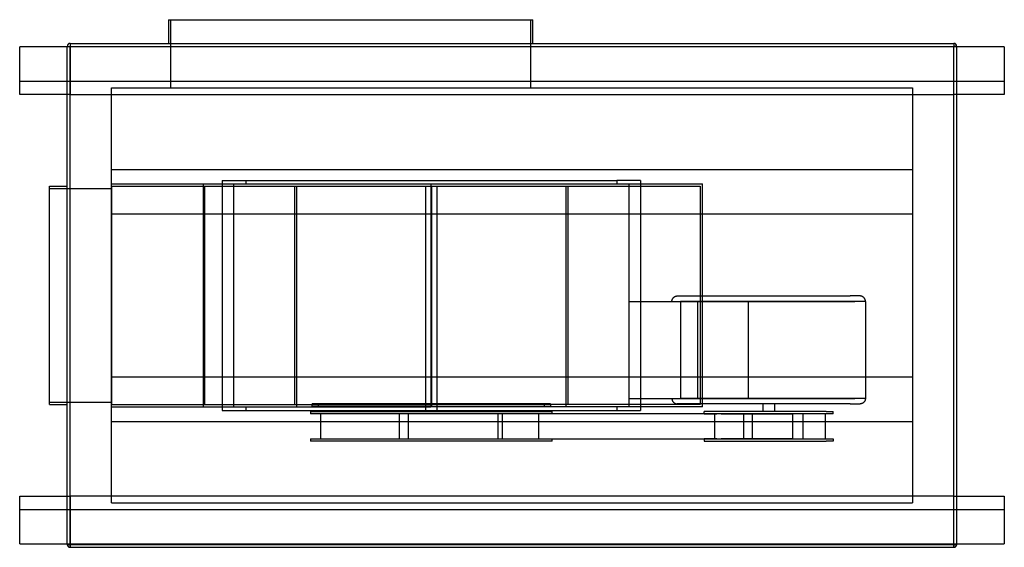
# Model space of a CAD drawing. Header units: millimetres. Extents: x -830 to 830, y -425 to 465.
import ezdxf

# ---------------------------------------------------------------- set-up
doc = ezdxf.new("R2010")
doc.units = ezdxf.units.MM
doc.layers.add('HIDDEN', color=7, linetype='Continuous')
doc.layers.add('THICK', color=7, linetype='Continuous')

msp = doc.modelspace()

# ---------------------------------------------------------------- linework, layer by layer
at = {"layer": 'HIDDEN'}
for p, q in [((-575, 350), (-575, 465)), ((31, 465), (31, 350)), ((-830, 419), (-830, 419)), ((-830, 419), (-830, 419)), ((-750, 420), (-745, 420)), ((-750, 420), (-750, 420)), ((-745.1, 419), (-750, 419)), ((-745, 419), (-745.1, 419)), ((-745.1, 419), (-745.1, 339)), ((-745, 425), (-745, 420)), ((-745, 425), (-745, 425)), ((-745, 419), (-745, 420)), ((-745, 420), (745, 420)), ((745, 419), (-745, 419)), ((745, 425), (745, 420)), ((745, 425), (745, 425)), ((745, 419), (745, 420)), ((745, 420), (750, 420)), ((745.1, 419), (745, 419)), ((750, 419), (745.1, 419)), ((745.1, 339), (745.1, 419)), ((750, 420), (750, 420)), ((830, 419), (830, 419)), ((830, 419), (830, 419)), ((830, 361), (-830, 361)), ((-830, 361), (-830, 361)), ((-675, 350), (-675, 350)), ((-675, -350), (-675, 350)), ((-675, 350), (675, 350)), ((675, 350), (675, -350)), ((675, 350), (675, 350)), ((830, 361), (830, 361)), ((-830, 339), (-830, 339)), ((-745.1, 339), (-750, 339)), ((-745.1, 339), (-745, 339)), ((-745, 339), (745, 339)), ((-745, -339), (-745, 339)), ((745, 339), (745.1, 339)), ((745, -339), (745, 339)), ((750, 339), (745.1, 339)), ((830, 339), (830, 339)), ((-675, 212.5), (675, 212.5)), ((-675, 212.5), (-675, 212.5)), ((675, 212.5), (675, 212.5)), ((-780, 184), (-780, 184)), ((-750, 184), (-750, 184)), ((-675, 188), (-675, 188)), ((-675, 188), (-137, 188)), ((-675, 184), (-135.9, 184)), ((-675, 184), (-675, 184)), ((-675, 184), (-675, -184)), ((-519.9, -188), (-519.9, 188)), ((-517.7, -184), (-517.7, 184)), ((-488.5, 194), (-448.5, 194)), ((-488.5, 194), (-488.5, -194)), ((-488.5, 194), (-488.5, 194)), ((-469.4, 188), (-469.4, -188)), ((-448.5, 194), (-448.5, 188)), ((-448.5, 194), (176.6, 194)), ((-366.5, 184), (-366.5, -184)), ((-362.5, -188), (-362.5, 184)), ((-362.5, 184), (90.6, 184)), ((-145.9, 184), (-145.9, -183)), ((-137, 188), (321.1, 188)), ((-137, 188), (-137, 188)), ((-137, 188), (-137, -188)), ((-135.9, 184), (317.1, 184)), ((-135.9, 184), (-135.9, -184)), ((-126, -183), (-126, 184)), ((90.6, 184), (90.6, -188)), ((94.6, -184), (94.6, 184)), ((176.6, 194), (176.6, 188)), ((216.6, 194), (176.6, 194)), ((197.5, -188), (197.5, 188)), ((216.6, 194), (216.6, -194)), ((216.6, 194), (216.6, 194)), ((317.1, 184), (317.1, -184)), ((321.1, -188), (321.1, 188)), ((-780, 180), (-675, 180)), ((-780, 180), (-780, 180)), ((-675, 180), (-675, 180)), ((-675, 137.5), (-488.5, 137.5)), ((-675, 137.5), (-675, 137.5)), ((-488.5, 137.5), (216.6, 137.5)), ((216.6, 137.5), (675, 137.5)), ((675, 137.5), (675, 137.5)), ((197.7, -10.1), (283.8, -10.1)), ((197.7, -173.9), (197.7, -10.1)), ((269.7, -8.8), (269.9, -8.1)), ((269.7, -9.4), (269.7, -8.8)), ((269.7, -10.1), (269.7, -9.4)), ((269.9, -8.1), (270, -7.5)), ((270, -7.5), (270.2, -6.9)), ((270.2, -6.9), (270.5, -6.3)), ((270.5, -6.3), (270.8, -5.7)), ((270.8, -5.7), (271.1, -5.2)), ((271.1, -5.2), (271.5, -4.6)), ((271.5, -4.6), (271.9, -4.1)), ((271.9, -4.1), (272.3, -3.7)), ((272.3, -3.7), (272.8, -3.2)), ((272.8, -3.2), (273.3, -2.8)), ((273.3, -2.8), (273.8, -2.4)), ((273.8, -2.4), (274.4, -2.1)), ((274.4, -2.1), (275, -1.8)), ((275, -1.8), (275.5, -1.6)), ((275.5, -1.6), (276.2, -1.4)), ((276.2, -1.4), (276.8, -1.2)), ((276.8, -1.2), (277.4, -1.1)), ((277.4, -1.1), (278.1, -1)), ((278.1, -1), (278.7, -1)), ((278.7, -1), (362.8, -1)), ((287.4, -10.1), (283.8, -10.1)), ((283.8, -10.1), (578.1, -10.1)), ((283.8, -10.1), (283.8, -173.9)), ((399, -10.1), (287.4, -10.1)), ((312.9, -10.1), (312.9, -173.9)), ((362.8, -1), (570, -1)), ((595.9, -10.1), (399, -10.1)), ((399, -173.9), (399, -10.1)), ((586.8, -1), (570, -1)), ((587.4, -1), (586.8, -1)), ((588.1, -1.1), (587.4, -1)), ((588.7, -1.2), (588.1, -1.1)), ((589.3, -1.4), (588.7, -1.2)), ((590, -1.6), (589.3, -1.4)), ((590.6, -1.8), (590, -1.6)), ((591.1, -2.1), (590.6, -1.8)), ((591.7, -2.4), (591.1, -2.1)), ((592.2, -2.8), (591.7, -2.4)), ((592.7, -3.2), (592.2, -2.8)), ((593.2, -3.7), (592.7, -3.2)), ((593.6, -4.1), (593.2, -3.7)), ((594, -4.6), (593.6, -4.1)), ((594.4, -5.2), (594, -4.6)), ((594.7, -5.7), (594.4, -5.2)), ((595, -6.3), (594.7, -5.7)), ((595.3, -6.9), (595, -6.3)), ((595.5, -7.5), (595.3, -6.9)), ((595.6, -8.1), (595.5, -7.5)), ((595.8, -8.8), (595.6, -8.1)), ((595.8, -9.4), (595.8, -8.8)), ((595.9, -10.1), (595.8, -9.4)), ((595.9, -10.1), (595.9, -173.9)), ((-675, -137.5), (-675, -137.5)), ((-675, -137.5), (-488.5, -137.5)), ((-488.5, -137.5), (216.6, -137.5)), ((216.6, -137.5), (675, -137.5)), ((675, -137.5), (675, -137.5)), ((-780, -180), (-675, -180)), ((-780, -180), (-780, -180)), ((-675, -180), (-675, -180)), ((197.7, -173.9), (283.8, -173.9)), ((269.7, -173.9), (269.7, -174.6)), ((269.7, -174.6), (269.7, -175.2)), ((269.7, -175.2), (269.9, -175.9)), ((269.9, -175.9), (270, -176.5)), ((270, -176.5), (270.2, -177.1)), ((270.2, -177.1), (270.5, -177.7)), ((270.5, -177.7), (270.8, -178.3)), ((270.8, -178.3), (271.1, -178.8)), ((271.1, -178.8), (271.5, -179.4)), ((271.5, -179.4), (271.9, -179.9)), ((271.9, -179.9), (272.3, -180.3)), ((272.3, -180.3), (272.8, -180.8)), ((272.8, -180.8), (273.3, -181.2)), ((273.3, -181.2), (273.8, -181.6)), ((273.8, -181.6), (274.4, -181.9)), ((274.4, -181.9), (275, -182.2)), ((275, -182.2), (275.5, -182.4)), ((275.5, -182.4), (276.2, -182.6)), ((283.8, -173.9), (578.1, -173.9)), ((287.4, -173.9), (283.8, -173.9)), ((399, -173.9), (287.4, -173.9)), ((595.9, -173.9), (399, -173.9)), ((590, -182.4), (589.3, -182.6)), ((590.6, -182.2), (590, -182.4)), ((591.1, -181.9), (590.6, -182.2)), ((591.7, -181.6), (591.1, -181.9)), ((592.2, -181.2), (591.7, -181.6)), ((592.7, -180.8), (592.2, -181.2)), ((593.2, -180.3), (592.7, -180.8)), ((593.6, -179.9), (593.2, -180.3)), ((594, -179.4), (593.6, -179.9)), ((594.4, -178.8), (594, -179.4)), ((594.7, -178.3), (594.4, -178.8)), ((595, -177.7), (594.7, -178.3)), ((595.3, -177.1), (595, -177.7)), ((595.5, -176.5), (595.3, -177.1)), ((595.6, -175.9), (595.5, -176.5)), ((595.8, -175.2), (595.6, -175.9)), ((595.9, -173.9), (595.8, -174.6)), ((595.8, -174.6), (595.8, -175.2)), ((-780, -184), (-780, -184)), ((-750, -184), (-750, -184)), ((-675, -184), (-135.9, -184)), ((-675, -184), (-675, -184)), ((-675, -188), (-675, -188)), ((-675, -188), (-137, -188)), ((-488.5, -194), (-448.5, -194)), ((-488.5, -194), (-488.5, -194)), ((-448.5, -188), (-448.5, -194)), ((-448.5, -194), (176.6, -194)), ((-339.8, -196), (-339.8, -200)), ((-339.8, -196), (67.9, -196)), ((-336.9, -187), (-336.9, -183)), ((-145.9, -183), (-336.9, -183)), ((-336.9, -187), (-145.9, -187)), ((-326.9, -183), (-326.9, -187)), ((-145.9, -183), (-145.9, -187)), ((-145.9, -183), (-145.9, -183)), ((-126, -183), (-145.9, -183)), ((-145.9, -187), (-145.9, -196)), ((-145.9, -187), (-145.9, -187)), ((-145.9, -187), (-126, -187)), ((-137, -188), (-137, -188)), ((321.1, -188), (-137, -188)), ((-135.9, -183), (-135.9, -187)), ((317.1, -184), (-135.9, -184)), ((-126, -183), (-126, -183)), ((-126, -187), (-126, -183)), ((-126, -196), (-126, -187)), ((-126, -187), (-126, -187)), ((65, -183), (-126, -183)), ((-126, -187), (65, -187)), ((55, -187), (55, -183)), ((65, -183), (65, -187)), ((67.9, -200), (67.9, -196)), ((176.6, -188), (176.6, -194)), ((176.6, -194), (216.6, -194)), ((216.6, -194), (216.6, -194)), ((276.2, -182.6), (276.8, -182.8)), ((276.8, -182.8), (277.4, -182.9)), ((277.4, -182.9), (278.1, -183)), ((278.1, -183), (278.7, -183)), ((362.8, -183), (278.7, -183)), ((529.6, -196), (324, -196)), ((324, -200), (324, -196)), ((570, -183), (362.8, -183)), ((422.8, -183), (422.8, -196)), ((442.8, -183), (442.8, -196)), ((529.6, -196), (541.5, -196)), ((541.5, -200), (541.5, -196)), ((570, -183), (586.8, -183)), ((587.4, -183), (586.8, -183)), ((588.1, -182.9), (587.4, -183)), ((588.7, -182.8), (588.1, -182.9)), ((589.3, -182.6), (588.7, -182.8)), ((-675, -212.5), (-675, -212.5)), ((-675, -212.5), (675, -212.5)), ((-117.3, -200), (-339.8, -200)), ((-322.2, -242), (-322.2, -200)), ((-190.4, -200), (-190.4, -242)), ((-175.3, -200), (-175.3, -242)), ((-103.8, -200), (-175.3, -200)), ((-23.9, -200), (-127.4, -200)), ((352.8, -200), (-117.3, -200)), ((67.9, -200), (-103.8, -200)), ((-23.9, -200), (-23.9, -242)), ((39.2, -200), (-23.9, -200)), ((-16, -242), (-16, -200)), ((45.3, -242), (45.3, -200)), ((324, -200), (345.5, -200)), ((342.1, -242), (342.1, -200)), ((390.8, -200), (345.5, -200)), ((352.8, -200), (433.9, -200)), ((529.6, -200), (352.8, -200)), ((390.8, -200), (473.1, -200)), ((390.8, -242), (390.8, -200)), ((404.8, -200), (404.8, -242)), ((433.9, -200), (445.4, -200)), ((473.1, -200), (473.1, -242)), ((490.3, -200), (490.3, -242)), ((528.4, -242), (528.4, -200)), ((541.5, -200), (529.6, -200)), ((675, -212.5), (675, -212.5)), ((-339.8, -242), (-339.8, -246)), ((-339.8, -242), (-117.3, -242)), ((67.9, -246), (-339.8, -246)), ((-175.3, -242), (-103.8, -242)), ((-117.3, -242), (-23.9, -242)), ((-117.3, -242), (352.8, -242)), ((-103.8, -242), (67.9, -242)), ((-23.9, -242), (39.2, -242)), ((67.9, -246), (67.9, -242)), ((345.5, -242), (324, -242)), ((324, -242), (324, -246)), ((324, -246), (529.6, -246)), ((345.5, -242), (390.8, -242)), ((433.9, -242), (352.8, -242)), ((352.8, -242), (529.6, -242)), ((473.1, -242), (388.2, -242)), ((445.4, -242), (433.9, -242)), ((529.6, -242), (541.5, -242)), ((541.5, -246), (529.6, -246)), ((541.5, -242), (541.5, -246)), ((-830, -339), (-830, -339)), ((-750, -339), (-745.1, -339)), ((-745, -339), (-745.1, -339)), ((-745.1, -339), (-745.1, -419)), ((745, -339), (-745, -339)), ((745.1, -339), (745, -339)), ((745.1, -339), (750, -339)), ((745.1, -419), (745.1, -339)), ((830, -339), (830, -339)), ((-830, -361), (830, -361)), ((-830, -361), (-830, -361)), ((-675, -350), (-675, -350)), ((-675, -350), (675, -350)), ((675, -350), (675, -350)), ((830, -361), (830, -361)), ((-830, -419), (-830, -419)), ((-830, -419), (-830, -419)), ((-750, -419), (-745.1, -419)), ((-750, -420), (-745, -420)), ((-750, -420), (-750, -420)), ((-745.1, -419), (-745, -419)), ((-745, -420), (-745, -419)), ((-745, -419), (745, -419)), ((-745, -420), (745, -420)), ((-745, -420), (-745, -425)), ((-745, -425), (-745, -425)), ((745, -419), (745.1, -419)), ((745, -420), (745, -419)), ((745, -420), (750, -420)), ((745, -420), (745, -425)), ((745, -425), (745, -425)), ((745.1, -419), (750, -419)), ((750, -420), (750, -420)), ((830, -419), (830, -419)), ((830, -419), (830, -419))]:
    msp.add_line(p, q, dxfattribs=at)
at = {"layer": 'THICK'}
for p, q in [((-579, 465), (-579, 425)), ((-579, 465), (35, 465)), ((35, 425), (35, 465)), ((-750, 419), (-830, 419)), ((-830, 339), (-830, 419)), ((-750, 420), (-745, 420)), ((-750, -420), (-750, 420)), ((-745, 425), (-745, 420)), ((-745, 425), (745, 425)), ((-745, 420), (745, 420)), ((-745, -420), (-745, 420)), ((745, 425), (745, 420)), ((745, -420), (745, 420)), ((750, 420), (745, 420)), ((750, -420), (750, 420)), ((830, 419), (750, 419)), ((830, 419), (830, 339)), ((-750, 339), (-830, 339)), ((830, 339), (750, 339)), ((-780, 184), (-750, 184)), ((-780, -184), (-780, 184)), ((-780, -184), (-750, -184)), ((-830, -339), (-750, -339)), ((-830, -419), (-830, -339)), ((750, -339), (830, -339)), ((830, -339), (830, -419)), ((-830, -419), (-750, -419)), ((-745, -420), (-750, -420)), ((-745, -420), (745, -420)), ((-745, -425), (-745, -420)), ((-745, -425), (745, -425)), ((750, -420), (745, -420)), ((745, -425), (745, -420)), ((750, -419), (830, -419))]:
    msp.add_line(p, q, dxfattribs=at)
for centre, start, end in [((-745, 420), 90, 180), ((745, 420), 0, 90), ((-745, -420), 180, 270), ((745, -420), 270, 0)]:
    msp.add_arc(centre, 5, start, end, dxfattribs=at)

doc.saveas('drawing.dxf')
